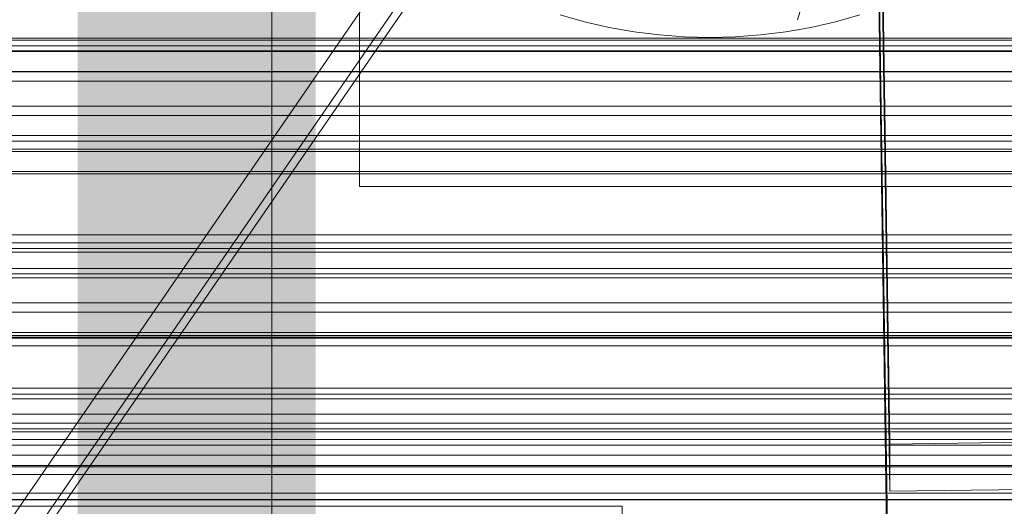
# Model space of a CAD drawing. Header units: millimetres. Extents: x -2233 to 61924, y -68080 to 6847.
# Tile 135 of 256: x 261 to 374, y -34886 to -34830. Entities that reach past the tile are written whole.
import ezdxf

# ---------------------------------------------------------------- set-up
doc = ezdxf.new("R2010")
doc.units = ezdxf.units.MM
for name, color, linetype, lineweight in [('COTAS_O', 1, 'Continuous', 0), ('COTAS_P', 1, 'Continuous', 0), ('frontal_C01', 7, 'Continuous', 0), ('frontal_C02', 7, 'Continuous', 0), ('frontal_C03', 7, 'Continuous', 0), ('frontal_C05', 7, 'Continuous', 0), ('frontal_mezcladora', 7, 'Continuous', 0), ('frontal_secador', 7, 'Continuous', 0), ('frontal_tolva-C01', 7, 'Continuous', 0)]:
    doc.layers.add(name, color=color, linetype=linetype, lineweight=lineweight)
doc.dimstyles.new('R19_100', dxfattribs={"dimtxt": 250, "dimasz": 150, "dimexe": 150, "dimexo": 80, "dimgap": 100, "dimtad": 1, "dimtih": 1, "dimtoh": 1, "dimdsep": 46, "dimcen": 0.09, "dimadec": 0, "dimazin": 0, "dimtfac": 1, "dimtdec": 4, "dimtofl": 0, "dimtmove": 0, "dimatfit": 3, "dimfxl": 1, "dimtolj": 1, "dimtzin": 0, "dimarcsym": 0})

# ---------------------------------------------------------------- blocks, each defined once
blk = doc.blocks.new('DIM_R27_48')
at = {"layer": 'COTAS_P'}
for p, q in [((-1750, -34600), (-1600, -34555)), ((2600, -34600), (2450, -34555)), ((-1750, -35500), (-1750, -34600)), ((-1750, -34600), (2600, -34600)), ((-1750, -34600), (-1600, -34645)), ((2600, -34600), (2450, -34645)), ((2600, -35500), (2600, -34600))]:
    blk.add_line(p, q, dxfattribs=at)
blk.add_text('4350 P', height=250, dxfattribs=at).set_placement((425, -34500))
blk = doc.blocks.new('DIM_R27_50')
at = {"layer": 'COTAS_P'}
for p, q in [((1705.78, -34504.95), (1551.9, -34475.9)), ((-194.22, -34704.95), (1705.78, -34504.95)), ((1705.78, -34504.95), (1561.32, -34565.4)), ((1800, -35400), (1705.78, -34504.95)), ((-194.22, -34704.95), (-49.75, -34644.49)), ((-100, -35600), (-194.22, -34704.95)), ((-194.22, -34704.95), (-40.33, -34734))]:
    blk.add_line(p, q, dxfattribs=at)
blk.add_text('1910.5 P', height=250, rotation=6.009, dxfattribs=at).set_placement((745.32, -34505.49))
blk = doc.blocks.new('DIM_R27_56')
at = {"layer": 'COTAS_O'}
for p, q in [((-650, -34200), (-500, -34155)), ((650, -34200), (500, -34155)), ((-650, -34900), (-650, -34200)), ((-650, -34200), (650, -34200)), ((-650, -34200), (-500, -34245)), ((650, -34200), (500, -34245)), ((650, -34900), (650, -34200))]:
    blk.add_line(p, q, dxfattribs=at)
blk.add_text('1300 O', height=250, dxfattribs=at).set_placement((0, -34100))
blk = doc.blocks.new('DIM_R27_61')
at = {"layer": 'COTAS_P'}
for p, q in [((-305, -34680), (395, -34680)), ((395, -34680), (350, -34830)), ((395, -36000), (395, -34680)), ((395, -34680), (440, -34830)), ((395, -36000), (350, -35850)), ((395, -36000), (440, -35850)), ((-305, -36000), (395, -36000))]:
    blk.add_line(p, q, dxfattribs=at)
blk.add_text('1320 P', height=250, rotation=90, dxfattribs=at).set_placement((295, -35340))

msp = doc.modelspace()

# ---------------------------------------------------------------- linework, layer by layer
at = {"layer": 'frontal_C01'}
for p, q in [((360.514, -34878.394), (357.646, -34683.283)), ((360.514, -34883.786), (357.646, -34688.676)), ((-425, -34873.219), (425, -34873.219)), ((378.512, -34878.148), (360.514, -34878.394)), ((360.514, -34878.394), (360.514, -34883.786)), ((360.514, -34883.786), (378.512, -34883.541)), ((425, -34884.775), (-425, -34884.775))]:
    msp.add_line(p, q, dxfattribs=at)
at = {"layer": 'frontal_C02'}
for p, q in [((360.514, -34906.365), (357.646, -34712.96)), ((360.514, -34912.326), (357.646, -34718.921)), ((430, -34832.309), (-430, -34832.309))]:
    msp.add_line(p, q, dxfattribs=at)
at = {"layer": 'frontal_C03'}
for p, q in [((1250, -34832.076), (-1250, -34832.076)), ((1250, -34832.957), (-1250, -34832.957)), ((1250, -34833.61), (-1250, -34833.61)), ((-1500, -34835.865), (1500, -34835.865)), ((1250, -34835.918), (-1250, -34835.918)), ((-1250, -34836.975), (1250, -34836.975)), ((1250, -34839.827), (-1250, -34839.827)), ((1250, -34840.885), (-1250, -34840.885)), ((1250, -34843.192), (-1250, -34843.192)), ((1250, -34843.845), (-1250, -34843.845)), ((1250, -34844.727), (-1250, -34844.727)), ((1500, -34847.273), (-1500, -34847.273)), ((1500, -34847.558), (-1500, -34847.558)), ((1250, -34854.533), (-1250, -34854.533)), ((1250, -34855.415), (-1250, -34855.415)), ((1250, -34856.068), (-1250, -34856.068)), ((-1500, -34858.967), (1500, -34858.967)), ((1250, -34858.375), (-1250, -34858.375)), ((-1250, -34859.433), (1250, -34859.433)), ((1250, -34862.285), (-1250, -34862.285)), ((1250, -34863.342), (-1250, -34863.342)), ((1250, -34865.65), (-1250, -34865.65)), ((1250, -34866.303), (-1250, -34866.303)), ((1250, -34867.184), (-1250, -34867.184)), ((1250, -34876.991), (-1250, -34876.991)), ((1250, -34877.872), (-1250, -34877.872)), ((1250, -34878.526), (-1250, -34878.526)), ((1250, -34880.833), (-1250, -34880.833)), ((-1250, -34881.89), (1250, -34881.89)), ((1250, -34884.742), (-1250, -34884.742))]:
    msp.add_line(p, q, dxfattribs=at)
at = {"layer": 'frontal_C05'}
for p, q in [((300, -34849), (300, -34689)), ((290, -34992), (290, -34803.5)), ((325.688, -34830.206), (322.904, -34829.423)), ((357.096, -34829.423), (354.312, -34830.206)), ((328.508, -34830.85), (325.688, -34830.206)), ((331.356, -34831.352), (328.508, -34830.85)), ((351.492, -34830.85), (348.644, -34831.352)), ((354.312, -34830.206), (351.492, -34830.85)), ((334.225, -34831.712), (331.356, -34831.352)), ((337.109, -34831.928), (334.225, -34831.712)), ((340, -34832), (337.109, -34831.928)), ((340, -34832), (342.891, -34831.928)), ((345.775, -34831.712), (342.891, -34831.928)), ((348.644, -34831.352), (345.775, -34831.712)), ((300, -34849), (375, -34849)), ((250, -34885.5), (330, -34885.5)), ((283.532, -34885.5), (283.508, -34885.5)), ((283.573, -34885.5), (283.532, -34885.5)), ((283.57, -34885.5), (283.625, -34885.5)), ((283.629, -34885.5), (283.573, -34885.5)), ((283.625, -34885.5), (283.695, -34885.5)), ((283.701, -34885.5), (283.629, -34885.5)), ((283.695, -34885.5), (283.78, -34885.5)), ((283.789, -34885.5), (283.701, -34885.5)), ((283.78, -34885.5), (283.88, -34885.5)), ((283.892, -34885.5), (283.789, -34885.5)), ((283.88, -34885.5), (283.995, -34885.5)), ((284.01, -34885.5), (283.892, -34885.5)), ((283.995, -34885.5), (284.124, -34885.5)), ((284.144, -34885.5), (284.01, -34885.5)), ((284.124, -34885.5), (284.268, -34885.5)), ((284.292, -34885.5), (284.144, -34885.5)), ((284.268, -34885.5), (284.425, -34885.5)), ((284.454, -34885.5), (284.292, -34885.5)), ((284.425, -34885.5), (284.595, -34885.5)), ((284.629, -34885.5), (284.454, -34885.5)), ((284.595, -34885.5), (284.779, -34885.5)), ((284.819, -34885.5), (284.629, -34885.5)), ((284.779, -34885.5), (284.975, -34885.5)), ((285.021, -34885.5), (284.819, -34885.5)), ((284.975, -34885.5), (285.184, -34885.5)), ((285.235, -34885.5), (285.021, -34885.5)), ((285.184, -34885.5), (285.404, -34885.5)), ((285.461, -34885.5), (285.235, -34885.5)), ((285.404, -34885.5), (285.635, -34885.5)), ((285.699, -34885.5), (285.461, -34885.5)), ((285.635, -34885.5), (285.876, -34885.5)), ((285.947, -34885.5), (285.699, -34885.5)), ((285.876, -34885.5), (286.128, -34885.5)), ((286.206, -34885.5), (285.947, -34885.5)), ((286.128, -34885.5), (286.389, -34885.5)), ((286.473, -34885.5), (286.206, -34885.5)), ((286.389, -34885.5), (286.658, -34885.5)), ((286.75, -34885.5), (286.473, -34885.5)), ((286.658, -34885.5), (286.936, -34885.5)), ((287.035, -34885.5), (286.75, -34885.5)), ((286.936, -34885.5), (287.221, -34885.5)), ((287.327, -34885.5), (287.035, -34885.5)), ((287.221, -34885.5), (287.513, -34885.5)), ((287.625, -34885.5), (287.327, -34885.5)), ((287.513, -34885.5), (287.81, -34885.5)), ((287.93, -34885.5), (287.625, -34885.5)), ((287.81, -34885.5), (288.113, -34885.5)), ((288.24, -34885.5), (287.93, -34885.5)), ((288.113, -34885.5), (288.421, -34885.5)), ((288.554, -34885.5), (288.24, -34885.5)), ((288.421, -34885.5), (288.732, -34885.5)), ((288.871, -34885.5), (288.554, -34885.5)), ((288.732, -34885.5), (289.046, -34885.5)), ((289.192, -34885.5), (288.871, -34885.5)), ((289.046, -34885.5), (289.363, -34885.5)), ((289.514, -34885.5), (289.192, -34885.5)), ((289.363, -34885.5), (289.681, -34885.5)), ((289.838, -34885.5), (289.514, -34885.5)), ((289.681, -34885.5), (290, -34885.5)), ((290.162, -34885.5), (289.838, -34885.5)), ((290, -34885.5), (290.319, -34885.5)), ((290.486, -34885.5), (290.162, -34885.5)), ((290.319, -34885.5), (290.637, -34885.5)), ((290.808, -34885.5), (290.486, -34885.5)), ((290.637, -34885.5), (290.954, -34885.5)), ((291.129, -34885.5), (290.808, -34885.5)), ((290.954, -34885.5), (291.268, -34885.5)), ((291.446, -34885.5), (291.129, -34885.5)), ((291.268, -34885.5), (291.579, -34885.5)), ((291.76, -34885.5), (291.446, -34885.5)), ((291.579, -34885.5), (291.887, -34885.5)), ((292.07, -34885.5), (291.76, -34885.5)), ((291.887, -34885.5), (292.19, -34885.5)), ((292.375, -34885.5), (292.07, -34885.5)), ((292.19, -34885.5), (292.487, -34885.5)), ((292.673, -34885.5), (292.375, -34885.5)), ((292.487, -34885.5), (292.779, -34885.5)), ((292.965, -34885.5), (292.673, -34885.5)), ((292.779, -34885.5), (293.064, -34885.5)), ((293.25, -34885.5), (292.965, -34885.5)), ((293.064, -34885.5), (293.342, -34885.5)), ((293.527, -34885.5), (293.25, -34885.5)), ((293.342, -34885.5), (293.611, -34885.5)), ((293.794, -34885.5), (293.527, -34885.5)), ((293.611, -34885.5), (293.872, -34885.5)), ((294.053, -34885.5), (293.794, -34885.5)), ((293.872, -34885.5), (294.124, -34885.5)), ((294.301, -34885.5), (294.053, -34885.5)), ((294.124, -34885.5), (294.365, -34885.5)), ((294.539, -34885.5), (294.301, -34885.5)), ((294.365, -34885.5), (294.596, -34885.5)), ((294.765, -34885.5), (294.539, -34885.5)), ((294.596, -34885.5), (294.816, -34885.5)), ((294.979, -34885.5), (294.765, -34885.5)), ((294.816, -34885.5), (295.025, -34885.5)), ((295.181, -34885.5), (294.979, -34885.5)), ((295.025, -34885.5), (295.221, -34885.5)), ((295.371, -34885.5), (295.181, -34885.5)), ((295.221, -34885.5), (295.405, -34885.5)), ((295.546, -34885.5), (295.371, -34885.5)), ((295.405, -34885.5), (295.575, -34885.5)), ((295.708, -34885.5), (295.546, -34885.5)), ((295.575, -34885.5), (295.732, -34885.5)), ((295.856, -34885.5), (295.708, -34885.5)), ((295.732, -34885.5), (295.876, -34885.5)), ((295.99, -34885.5), (295.856, -34885.5)), ((295.876, -34885.5), (296.005, -34885.5)), ((296.108, -34885.5), (295.99, -34885.5)), ((296.005, -34885.5), (296.12, -34885.5)), ((296.211, -34885.5), (296.108, -34885.5)), ((296.12, -34885.5), (296.22, -34885.5)), ((296.299, -34885.5), (296.211, -34885.5)), ((296.22, -34885.5), (296.305, -34885.5)), ((296.371, -34885.5), (296.299, -34885.5)), ((296.305, -34885.5), (296.375, -34885.5)), ((296.427, -34885.5), (296.371, -34885.5)), ((296.375, -34885.5), (296.43, -34885.5)), ((296.468, -34885.5), (296.427, -34885.5)), ((296.492, -34885.5), (296.468, -34885.5)), ((330, -34893.5), (330, -34885.5))]:
    msp.add_line(p, q, dxfattribs=at)
at = {"layer": 'frontal_mezcladora'}
for p, q in [((190, -34833.519), (420, -34833.519)), ((420, -34845), (190, -34845)), ((190, -34856.481), (420, -34856.481)), ((190, -34866.213), (420, -34866.213)), ((190, -34872.716), (420, -34872.716)), ((-600, -34875), (600, -34875)), ((190, -34875), (420, -34875))]:
    msp.add_line(p, q, dxfattribs=at)
at = {"layer": 'frontal_secador'}
for p, q in [((-1250, -34866), (1250, -34866)), ((-1250, -34872), (1250, -34872)), ((-1250, -34875), (1250, -34875)), ((1250, -34876), (-1250, -34876)), ((-1250, -34876.659), (1250, -34876.659)), ((1250, -34879.659), (-1250, -34879.659)), ((-1250, -34881), (1250, -34881)), ((1250, -34884), (-1250, -34884)), ((-1250, -34884.728), (1250, -34884.728))]:
    msp.add_line(p, q, dxfattribs=at)
at = {"layer": 'frontal_tolva-C01'}
for p, q in [((596.887, -34397.489), (221.887, -34942.731)), ((225, -34943.645), (600, -34398.402)), ((225, -34945.243), (600, -34400))]:
    msp.add_line(p, q, dxfattribs=at)

# ---------------------------------------------------------------- dimensions: what is measured, and where the dimension line sits
at = {"layer": 'COTAS_O'}
dim = msp.add_aligned_dim(p1=(-650, -34900), p2=(650, -34900), distance=700, text='<> O', dimstyle='R19_100', dxfattribs=at)
dim.commit()
dim.dimension.update_dxf_attribs({"geometry": 'DIM_R27_56', "text_midpoint": (0, -34200)})
at = {"layer": 'COTAS_P'}
for p1, p2, distance, picture, middle in [((-100, -35600), (1800, -35400), 900, 'DIM_R27_50', (755.784, -34604.945)), ((-1750, -35500), (2600, -35500), 900, 'DIM_R27_48', (425, -34600)), ((-305, -36000), (-305, -34680), -700, 'DIM_R27_61', (395, -35340))]:
    dim = msp.add_aligned_dim(p1=p1, p2=p2, distance=distance, text='<> P', dimstyle='R19_100', dxfattribs=at)
    dim.commit()
    dim.dimension.update_dxf_attribs({"geometry": picture, "text_midpoint": middle})

doc.saveas('drawing.dxf')
